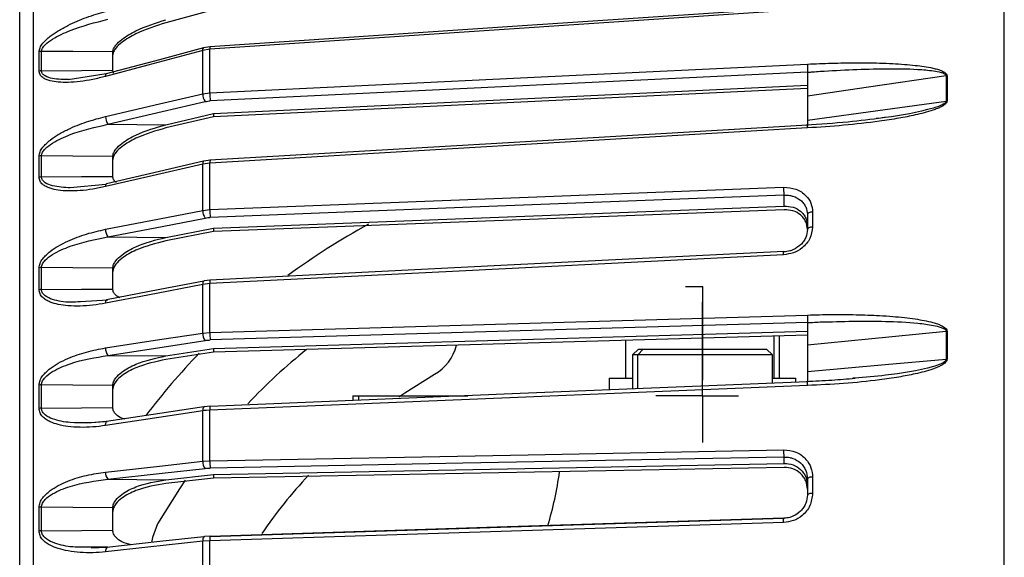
# Model space of a CAD drawing. Header units: millimetres. Extents: x -98 to 75, y -122 to 122.
# Tile 10 of 16: x -86 to -2, y 24 to 70. Entities that reach past the tile are written whole.
import ezdxf

# ---------------------------------------------------------------- set-up
doc = ezdxf.new("R2010")
doc.units = ezdxf.units.MM
doc.header["$PDSIZE"] = -1

msp = doc.modelspace()

# ---------------------------------------------------------------- linework, layer by layer
at = {"color": 7, "linetype": 'Continuous', "lineweight": 25}
for p, q in [((-1.6, 9.5), (-1.6, 121.889)), ((-84.902, -108.524), (-84.902, 108.524)), ((-69.458, 71.094), (-73.551, 69.996)), ((-69.787, 67.718), (-70.388, 67.621)), ((-70.388, 63.902), (-70.388, 67.621)), ((-70.324, 67.832), (-70.317, 67.834)), ((-69.77, 67.924), (-70.317, 67.834)), ((-69.787, 63.986), (-69.787, 67.718)), ((-84.433, 65.852), (-84.433, 67.51)), ((-78.1, 65.92), (-78.1, 67.495)), ((-78.667, 65.6), (-81.935, 65.105)), ((-18.5, 65.75), (-69.741, 63.291)), ((-6.59, 65.437), (-6.59, 63.281)), ((-69.458, 62.202), (-18.5, 64.646)), ((-18.5, 64.347), (-69.458, 61.916)), ((-70.388, 63.902), (-69.787, 63.986)), ((-73.55, 61.248), (-69.458, 62.202)), ((-69.458, 61.916), (-73.55, 60.967)), ((-69.458, 62.206), (-69.458, 61.916)), ((-12.194, 61.821), (-12.593, 61.776)), ((-78.534, 61.285), (-73.55, 61.248)), ((-84.433, 56.747), (-84.433, 58.556)), ((-84.233, 56.769), (-84.233, 58.578)), ((-78.1, 56.814), (-78.1, 58.534)), ((-69.787, 57.948), (-70.388, 57.864)), ((-70.388, 53.901), (-70.388, 57.864)), ((-69.765, 58.196), (-70.299, 58.121)), ((-69.787, 53.971), (-69.787, 57.948)), ((-78.7, 56.12), (-81.759, 55.835)), ((-69.458, 52.377), (-20.5, 54.274)), ((-70.388, 53.901), (-69.787, 53.971)), ((-20.5, 53.957), (-69.458, 52.074)), ((-18.05, 53.759), (-18.05, 52.468)), ((-78.535, 51.621), (-73.551, 51.582)), ((-73.551, 51.582), (-69.458, 52.377)), ((-69.458, 52.074), (-73.551, 51.284)), ((-69.458, 52.381), (-69.458, 52.074)), ((-84.433, 47.088), (-84.433, 48.972)), ((-84.233, 47.106), (-84.233, 48.99)), ((-78.1, 47.154), (-78.1, 48.943)), ((-69.787, 47.613), (-70.388, 47.544)), ((-70.388, 43.378), (-70.388, 47.544)), ((-69.761, 47.907), (-70.279, 47.846)), ((-69.787, 43.433), (-69.787, 47.613)), ((-78.535, 46.203), (-80.891, 46.068)), ((-18.5, 44.272), (-69.741, 42.781)), ((-70.388, 43.378), (-69.787, 43.433)), ((-69.458, 42.046), (-18.5, 43.529)), ((-18.5, 43.197), (-69.458, 41.729)), ((-21.357, 39.5), (-21.357, 43.114)), ((-20.9, 39.5), (-20.9, 43.127)), ((-6.59, 43.519), (-6.59, 41.135)), ((-34.1, 42.747), (-34.1, 39.5)), ((-78.534, 41.458), (-73.55, 41.417)), ((-73.55, 41.417), (-69.458, 42.046)), ((-69.458, 41.729), (-73.55, 41.105)), ((-69.458, 42.049), (-69.458, 41.729)), ((-33, 42), (-33.5, 41.5)), ((-33.5, 41.5), (-33.5, 38.583)), ((-21.5, 41.5), (-33.5, 41.5)), ((-32.581, 42), (-33.042, 41.5)), ((-33.042, 38.602), (-33.042, 41.5)), ((-33, 42), (-22, 42)), ((-21.5, 41.5), (-22, 42)), ((-21.5, 39.077), (-21.5, 41.5)), ((-84.433, 36.916), (-84.433, 38.915)), ((-84.233, 36.93), (-84.233, 38.93)), ((-78.1, 36.979), (-78.1, 38.881)), ((-35.5, 39.5), (-35.5, 38.5)), ((-35.5, 39.5), (-33.5, 39.5)), ((-21.5, 39.5), (-19.5, 39.5)), ((-19.5, 39.159), (-19.5, 39.5)), ((-14.415, 39.514), (-14.612, 39.496)), ((-57.5, 38), (-57.5, 37.594)), ((-57.5, 38), (-47.646, 38)), ((-57, 37.615), (-57, 38)), ((-49.133, 38), (-49.133, 37.939)), ((-69.787, 36.759), (-70.388, 36.704)), ((-70.388, 32.377), (-70.388, 36.704)), ((-69.758, 37.099), (-70.264, 37.051)), ((-69.758, 36.769), (-70.263, 36.722)), ((-69.787, 32.417), (-69.787, 36.759)), ((-78.638, 35.774), (-80.338, 35.641)), ((-70.388, 32.377), (-69.787, 32.417)), ((-69.458, 31.251), (-20.5, 32.19)), ((-20.5, 31.846), (-69.458, 30.923)), ((-78.535, 30.837), (-73.551, 30.795)), ((-73.551, 30.795), (-69.458, 31.251)), ((-69.458, 30.923), (-73.551, 30.472)), ((-69.458, 31.254), (-69.458, 30.923)), ((-18.05, 31.01), (-18.05, 29.617)), ((-84.433, 26.396), (-84.433, 28.428)), ((-84.233, 26.406), (-84.233, 28.439)), ((-78.1, 26.457), (-78.1, 28.388)), ((-69.787, 25.56), (-70.388, 25.52)), ((-70.388, 21.078), (-70.388, 25.52)), ((-69.755, 25.948), (-70.252, 25.914)), ((-69.787, 21.102), (-69.787, 25.56)), ((-78.535, 24.994), (-80.089, 25.018)), ((-78.63, 24.985), (-79.968, 24.928)), ((-78.63, 24.985), (-78.621, 24.991)), ((-78.543, 24.998), (-78.535, 24.994))]:
    msp.add_line(p, q, dxfattribs=at)
at = {"color": 7, "linetype": 'Continuous'}
for p, q in [((-27.5, 47.35), (-28.968, 47.35)), ((-27.5, 47.35), (-27.5, 39.324)), ((-27.5, 38), (-27.5, 46.026)), ((-27.5, 38), (-31.513, 38)), ((-27.5, 38), (-27.5, 33.987)), ((-27.5, 38), (-24.426, 38))]:
    msp.add_line(p, q, dxfattribs=at)
at = {"color": 7, "linetype": 'Continuous', "lineweight": 25, "flags": 128}
for points in [[(-20.548, 71.014), (-48.379, 69.151), (-69.787, 67.718)], [(-20.532, 71.217), (-44.23, 69.632), (-69.772, 67.923)], [(-70.388, 67.621), (-75.094, 66.362), (-78.731, 65.389)], [(-70.324, 67.832), (-74.099, 66.822), (-78.667, 65.6)], [(-70.388, 67.621), (-70.385, 67.694), (-70.375, 67.755), (-70.357, 67.799), (-70.333, 67.827), (-70.324, 67.832)], [(-78.1, 67.495), (-81.534, 67.518), (-84.233, 67.536)], [(-84.233, 65.878), (-80.798, 65.901), (-78.1, 65.92)], [(-69.787, 63.986), (-41.345, 65.35), (-18.5, 66.445)], [(-78.731, 65.389), (-78.728, 65.463), (-78.718, 65.523), (-78.7, 65.568), (-78.676, 65.595), (-78.667, 65.6)], [(-6.59, 65.437), (-13.26, 64.455), (-18.5, 63.684)], [(-6.51, 65.445), (-6.51, 65.177), (-6.51, 64.909), (-6.51, 64.64), (-6.51, 64.37), (-6.51, 64.101), (-6.51, 63.83), (-6.51, 63.56), (-6.51, 63.289)], [(-78.73, 61.958), (-74.092, 63.039), (-70.388, 63.902)], [(-78.534, 61.285), (-73.863, 62.374), (-70.192, 63.229)], [(-18.5, 61.65), (-11.83, 62.564), (-6.59, 63.281)], [(-18.5, 60.971), (-47.499, 59.262), (-69.787, 57.948)], [(-18.5, 61.214), (-43.167, 59.761), (-69.77, 58.193)], [(-78.1, 58.534), (-81.534, 58.559), (-84.233, 58.578)], [(-70.388, 57.864), (-75.093, 56.777), (-78.73, 55.936)], [(-70.315, 58.115), (-74.09, 57.243), (-78.657, 56.188)], [(-70.315, 58.115), (-70.303, 58.12), (-70.299, 58.121)], [(-84.233, 56.769), (-80.798, 56.794), (-78.1, 56.814)], [(-78.657, 56.187), (-78.645, 56.192), (-78.633, 56.194)], [(-69.787, 53.971), (-42.47, 55.028), (-20.548, 55.877)], [(-20.5, 55.202), (-48.075, 54.133), (-69.741, 53.294)], [(-20.5, 54.274), (-20.5, 54.793), (-20.5, 55.202)], [(-78.731, 52.279), (-74.093, 53.181), (-70.388, 53.901)], [(-78.535, 51.621), (-73.863, 52.529), (-70.192, 53.243)], [(-18.05, 53.759), (-18.14, 53.752), (-18.225, 53.737), (-18.303, 53.715), (-18.371, 53.687), (-18.426, 53.654), (-18.467, 53.617), (-18.492, 53.578), (-18.5, 53.537)], [(-18.05, 52.468), (-18.14, 52.461), (-18.225, 52.446), (-18.303, 52.425), (-18.371, 52.397), (-18.426, 52.365), (-18.467, 52.33), (-18.492, 52.291), (-18.5, 52.251)], [(-20.548, 50.092), (-48.379, 48.691), (-69.787, 47.613)], [(-20.528, 50.378), (-44.226, 49.186), (-69.768, 47.901)], [(-78.1, 48.943), (-81.534, 48.97), (-84.233, 48.99)], [(-70.388, 47.544), (-75.094, 46.639), (-78.731, 45.939)], [(-70.306, 47.836), (-74.081, 47.11), (-78.649, 46.232)], [(-70.306, 47.836), (-70.303, 47.837), (-70.279, 47.846)], [(-84.233, 47.106), (-80.798, 47.133), (-78.1, 47.154)], [(-78.649, 46.232), (-78.646, 46.233), (-78.617, 46.242)], [(-69.787, 43.433), (-41.345, 44.26), (-18.5, 44.924)], [(-78.73, 42.096), (-74.092, 42.809), (-70.388, 43.378)], [(-6.59, 43.519), (-13.26, 42.858), (-18.5, 42.339)], [(-6.51, 43.524), (-6.51, 43.227), (-6.51, 42.93), (-6.51, 42.632), (-6.51, 42.334), (-6.51, 42.036), (-6.51, 41.738), (-6.51, 41.439), (-6.51, 41.14)], [(-78.534, 41.458), (-73.863, 42.176), (-70.192, 42.74)], [(-18.5, 40.09), (-11.83, 40.675), (-6.59, 41.135)], [(-53.565, 37.903), (-53.056, 38.248), (-50.5, 39.837)], [(-78.1, 38.881), (-81.534, 38.909), (-84.233, 38.93)], [(-18.5, 38.873), (-47.499, 37.678), (-69.787, 36.759)], [(-18.501, 39.2), (-43.163, 38.185), (-69.766, 37.089)], [(-84.233, 36.93), (-80.798, 36.957), (-78.1, 36.979)], [(-70.388, 36.704), (-75.093, 35.991), (-78.73, 35.439)], [(-70.296, 37.038), (-74.071, 36.466), (-78.638, 35.774)], [(-70.296, 37.038), (-70.269, 37.05), (-70.264, 37.051)], [(-69.758, 37.099), (-69.751, 37.095), (-69.741, 37.072)], [(-78.73, 35.439), (-78.728, 35.529), (-78.717, 35.61), (-78.699, 35.678), (-78.675, 35.732), (-78.645, 35.768), (-78.611, 35.786), (-78.588, 35.788)], [(-69.787, 32.417), (-42.47, 32.94), (-20.548, 33.36)], [(-78.731, 31.447), (-74.093, 31.965), (-70.388, 32.377)], [(-20.5, 32.741), (-48.075, 32.212), (-69.741, 31.796)], [(-20.5, 32.19), (-20.5, 32.498), (-20.5, 32.741)], [(-78.535, 30.837), (-73.863, 31.358), (-70.192, 31.767)], [(-71.893, 30.745), (-72.399, 30.001), (-74.265, 27)], [(-78.1, 28.388), (-81.534, 28.416), (-84.233, 28.439)], [(-20.548, 27.12), (-48.379, 26.238), (-69.787, 25.56)], [(-20.523, 27.491), (-44.222, 26.741), (-69.764, 25.933)], [(-69.741, 25.936), (-42.166, 26.808), (-20.522, 27.493)], [(-84.233, 26.406), (-80.798, 26.435), (-78.1, 26.457)], [(-74.265, 27), (-74.714, 25.832), (-74.781, 25.407)], [(-70.388, 25.52), (-75.094, 25.006), (-78.731, 24.609)], [(-70.287, 25.896), (-74.062, 25.484), (-78.63, 24.985)], [(-70.287, 25.896), (-70.269, 25.907), (-70.252, 25.914)], [(-69.755, 25.948), (-69.751, 25.949), (-69.741, 25.936)]]:
    msp.add_lwpolyline(points, dxfattribs=at)
at = {"color": 7, "linetype": 'Continuous', "lineweight": 25}
for centre, radius, start, end in [((-69.353, 67.786), 0.439, 161.7388, 188.97705), ((-84.235, 66.768), 0.769, 89.84548, 104.95479), ((-84.235, 65.091), 0.787, 89.84446, 104.59618), ((-6.462, 64.552), 0.894, 93.07961, 98.19047), ((-69.183, 63.889), 1.206, 179.36294, 213.13728), ((-65.397, 63.925), 4.39, 179.21613, 188.30875), ((-77.525, 61.944), 1.206, 179.34612, 213.13788), ((-84.235, 57.699), 0.88, 89.84399, 103.01082), ((-70.12, 57.922), 0.275, 135.29294, 192.11906), ((-69.283, 58.029), 0.511, 160.95484, 189.20803), ((-84.235, 55.862), 0.906, 89.84484, 102.61603), ((-78.461, 55.994), 0.275, 135.33074, 192.13661), ((-69.314, 53.863), 1.075, 177.94704, 215.21772), ((-65.942, 53.89), 3.845, 178.79968, 188.92104), ((-27.5, 0), 60, 118.54882, 126.37083), ((-77.657, 52.241), 1.075, 177.93014, 215.2168), ((-84.235, 47.946), 1.044, 89.8525, 100.91182), ((-70.044, 47.604), 0.349, 138.4249, 189.9548), ((-68.835, 47.696), 0.955, 167.62546, 184.96798), ((-84.235, 46.021), 1.085, 89.85527, 100.49736), ((-78.387, 46), 0.35, 138.45568, 189.97236), ((-69.449, 43.318), 0.941, 176.34222, 217.84585), ((-66.506, 43.335), 3.282, 178.28771, 189.72181), ((-6.463, 42.191), 1.334, 92.04539, 95.46322), ((-52.5, 43.301), 4, 300, 345.93039), ((-77.791, 42.035), 0.941, 176.32504, 217.84309), ((-27.5, 0), 60, 136.04371, 142.77529), ((-27.5, 0), 54, 128.98755, 136.28912), ((-84.236, 37.624), 1.307, 89.87103, 98.6921), ((-84.236, 35.554), 1.376, 89.87573, 98.2489), ((-69.983, 36.771), 0.411, 139.65143, 189.49146), ((-69.155, 36.877), 0.642, 159.74424, 190.59606), ((-69.584, 32.299), 0.808, 174.4594, 221.17654), ((-67.071, 32.305), 2.718, 177.62759, 190.78437), ((-77.927, 31.369), 0.808, 174.44214, 221.17153), ((-69.5, 35.511), 30, 343.21017, 352.23707), ((-27.5, 0), 46, 137.33747, 145.31416), ((-18.145, 30.49), 0.529, 79.6683, 132.16288), ((-18.146, 29.081), 0.544, 79.86228, 130.60713), ((-84.236, 26.658), 1.78, 89.89885, 96.36199), ((-84.236, 24.491), 1.916, 89.90506, 95.90916), ((-69.895, 25.588), 0.498, 141.84442, 187.89337), ((-68.894, 25.683), 0.901, 162.88315, 187.84799), ((-78.238, 24.677), 0.498, 141.8659, 187.91085)]:
    msp.add_arc(centre, radius, start, end, dxfattribs=at)
for points, knots in [([(-86.1, -106.692), (-86.1, -106.609), (-86.1, -106.439), (-86.1, -105.038), (-86.1, -102.714), (-86.1, -99.336), (-86.1, -94.909), (-86.1, -89.436), (-86.1, -82.965), (-86.1, -75.577), (-86.1, -67.382), (-86.1, -58.517), (-86.1, -49.136), (-86.1, -39.405), (-86.1, -29.486), (-86.1, -19.539), (-86.1, -9.707), (-86.1, 0), (-86.1, 9.707), (-86.1, 19.539), (-86.1, 29.486), (-86.1, 39.405), (-86.1, 49.136), (-86.1, 58.517), (-86.1, 67.382), (-86.1, 75.577), (-86.1, 82.965), (-86.1, 89.436), (-86.1, 94.909), (-86.1, 99.336), (-86.1, 102.714), (-86.1, 105.038), (-86.1, 106.439), (-86.1, 106.609), (-86.1, 106.692)], [0, 0, 0, 0, 0.028642, 0.058248, 0.088734, 0.119994, 0.151901, 0.184313, 0.217069, 0.25, 0.282931, 0.315687, 0.348099, 0.380006, 0.411266, 0.441752, 0.471358, 0.5, 0.528642, 0.558248, 0.588734, 0.619994, 0.651901, 0.684313, 0.717069, 0.75, 0.782931, 0.815687, 0.848099, 0.880006, 0.911266, 0.941752, 0.971358, 1, 1, 1, 1]), ([(-84.433, 67.51), (-84.416, 67.625), (-84.381, 67.87), (-84.138, 68.222), (-83.833, 68.548), (-83.392, 68.917), (-82.763, 69.34), (-81.723, 69.904), (-80.36, 70.488), (-79.274, 70.81), (-78.731, 70.971)], [0, 0, 0, 0, 0.058953, 0.125513, 0.184149, 0.250987, 0.367434, 0.501751, 0.750786, 1, 1, 1, 1]), ([(-84.233, 67.536), (-84.228, 67.585), (-84.218, 67.682), (-84.123, 67.884), (-83.837, 68.222), (-83.042, 68.778), (-81.236, 69.61), (-79.618, 70.018), (-78.535, 70.291)], [0, 0, 0, 0, 0.027132, 0.054565, 0.111728, 0.232859, 0.48615, 1, 1, 1, 1]), ([(-78.1, 67.495), (-78.097, 67.54), (-78.091, 67.63), (-78.021, 67.827), (-77.8, 68.164), (-77.169, 68.726), (-75.724, 69.567), (-74.419, 69.981), (-73.551, 70.257)], [0, 0, 0, 0, 0.029288, 0.059353, 0.126025, 0.251323, 0.501935, 1, 1, 1, 1]), ([(-73.551, 69.996), (-74.418, 69.722), (-75.721, 69.309), (-77.165, 68.47), (-77.798, 67.907), (-78.021, 67.57), (-78.091, 67.371), (-78.097, 67.28), (-78.1, 67.236)], [0, 0, 0, 0, 0.497302, 0.747797, 0.873526, 0.940464, 0.970627, 1, 1, 1, 1]), ([(-84.233, 65.878), (-84.233, 66.189), (-84.233, 66.745), (-84.233, 67.295), (-84.233, 67.536)], [0, 0, 0, 0, 0.56, 1, 1, 1, 1]), ([(-78.022, 65.659), (-78.027, 65.664), (-78.062, 65.699), (-78.088, 65.79), (-78.096, 65.877), (-78.1, 65.92)], [0, 0, 0, 0, 0.0785027, 0.5453663, 1, 1, 1, 1]), ([(-18.5, 66.445), (-17.806, 66.476), (-16.414, 66.539), (-14.347, 66.57), (-12.6, 66.551), (-11.212, 66.498), (-10.189, 66.434), (-9.288, 66.35), (-8.478, 66.248), (-7.843, 66.133), (-7.355, 66.011), (-6.978, 65.884), (-6.695, 65.747), (-6.532, 65.574), (-6.517, 65.486), (-6.51, 65.445)], [0, 0, 0, 0, 0.167566, 0.336422, 0.499725, 0.590815, 0.673973, 0.749281, 0.811617, 0.874194, 0.908303, 0.936935, 0.974643, 0.98828, 1, 1, 1, 1]), ([(-18.5, 66.445), (-18.5, 66.388), (-18.5, 66.272), (-18.5, 66.08), (-18.5, 65.932), (-18.5, 65.826), (-18.5, 65.78), (-18.5, 65.756)], [0, 0, 0, 0, 0.2440496, 0.4994426, 0.7153198, 0.8491754, 1, 1, 1, 1]), ([(-17.396, 65.834), (-15.528, 65.935), (-12.731, 66.086), (-9.489, 66.042), (-7.898, 65.915), (-7.136, 65.777), (-6.787, 65.658), (-6.649, 65.564), (-6.598, 65.495), (-6.593, 65.456), (-6.59, 65.437)], [0, 0, 0, 0, 0.5063741, 0.7580878, 0.8830003, 0.9443031, 0.9737708, 0.9874881, 0.993875, 1, 1, 1, 1]), ([(-78.731, 65.389), (-79.095, 65.299), (-79.826, 65.117), (-80.905, 64.946), (-81.898, 64.865), (-82.758, 64.88), (-83.387, 64.974), (-83.829, 65.116), (-84.136, 65.284), (-84.38, 65.514), (-84.416, 65.744), (-84.433, 65.852)], [0, 0, 0, 0, 0.167121, 0.335363, 0.497583, 0.631728, 0.748173, 0.815204, 0.874056, 0.940855, 1, 1, 1, 1]), ([(-81.86, 65.115), (-82.342, 65.119), (-83.071, 65.126), (-83.835, 65.349), (-84.122, 65.571), (-84.218, 65.736), (-84.228, 65.831), (-84.233, 65.878)], [0, 0, 0, 0, 0.501933, 0.761014, 0.883454, 0.942341, 1, 1, 1, 1]), ([(-18.5, 65.756), (-18.488, 65.757), (-18.464, 65.758), (-18.441, 65.76), (-18.429, 65.761)], [0, 0, 0, 0, 0.499999, 1, 1, 1, 1]), ([(-18.5, 65.756), (-18.5, 65.628), (-18.5, 65.371), (-18.5, 64.816), (-18.5, 64.32), (-18.5, 63.94), (-18.5, 63.77), (-18.5, 63.684)], [0, 0, 0, 0, 0.250365, 0.49979, 0.749195, 0.874833, 1, 1, 1, 1]), ([(-18.429, 65.761), (-18.306, 65.765), (-17.958, 65.777), (-17.617, 65.811), (-17.396, 65.834)], [0, 0, 0, 0, 0.354009, 1, 1, 1, 1]), ([(-18.5, 64.342), (-18.5, 64.257), (-18.5, 64.088), (-18.5, 63.713), (-18.5, 63.377), (-18.5, 63.119), (-18.5, 63.003), (-18.5, 62.945)], [0, 0, 0, 0, 0.25034, 0.499759, 0.749142, 0.874835, 1, 1, 1, 1]), ([(-18.5, 63.684), (-18.5, 63.306), (-18.5, 62.631), (-18.5, 61.95), (-18.5, 61.65)], [0, 0, 0, 0, 0.559999, 1, 1, 1, 1]), ([(-70.192, 63.229), (-70.11, 63.246), (-69.964, 63.276), (-69.809, 63.286), (-69.741, 63.291)], [0, 0, 0, 0, 0.560143, 1, 1, 1, 1]), ([(-6.51, 63.289), (-6.517, 63.246), (-6.532, 63.155), (-6.642, 63.026), (-6.803, 62.899), (-7.04, 62.764), (-7.355, 62.623), (-7.843, 62.445), (-8.478, 62.259), (-9.452, 62.028), (-10.727, 61.781), (-12.78, 61.469), (-15.397, 61.173), (-17.466, 61.038), (-18.5, 60.971)], [0, 0, 0, 0, 0.011715, 0.02535, 0.042264, 0.063186, 0.091791, 0.125922, 0.188493, 0.250824, 0.366653, 0.500345, 0.750124, 1, 1, 1, 1]), ([(-6.59, 63.281), (-6.593, 63.261), (-6.598, 63.221), (-6.649, 63.144), (-6.96, 62.887), (-8.73, 62.357), (-10.542, 62.001), (-12.061, 61.835), (-12.194, 61.821)], [0, 0, 0, 0, 0.011583, 0.02366, 0.0496, 0.220615, 0.932252, 1, 1, 1, 1]), ([(-6.51, 63.289), (-6.525, 63.288), (-6.552, 63.286), (-6.578, 63.282), (-6.59, 63.281)], [0, 0, 0, 0, 0.559968, 1, 1, 1, 1]), ([(-84.433, 58.556), (-84.416, 58.678), (-84.381, 58.94), (-84.137, 59.306), (-83.831, 59.639), (-83.39, 60.012), (-82.762, 60.431), (-81.723, 60.978), (-80.361, 61.53), (-79.275, 61.815), (-78.73, 61.958)], [0, 0, 0, 0, 0.0590467, 0.125735, 0.1844623, 0.2514116, 0.367628, 0.5016236, 0.7502705, 1, 1, 1, 1]), ([(-12.025, 61.832), (-13.019, 61.704), (-15.208, 61.421), (-17.404, 61.284), (-18.603, 61.208)], [0, 0, 0, 0, 0.454138, 1, 1, 1, 1]), ([(-84.233, 58.578), (-84.228, 58.63), (-84.218, 58.735), (-84.123, 58.948), (-83.836, 59.299), (-83.039, 59.862), (-81.233, 60.675), (-79.617, 61.04), (-78.534, 61.285)], [0, 0, 0, 0, 0.027028, 0.054631, 0.112021, 0.233459, 0.486379, 1, 1, 1, 1]), ([(-78.1, 58.534), (-78.097, 58.582), (-78.091, 58.678), (-78.021, 58.887), (-77.8, 59.236), (-77.168, 59.806), (-75.723, 60.629), (-74.418, 61.001), (-73.55, 61.248)], [0, 0, 0, 0, 0.029287, 0.059353, 0.126025, 0.251323, 0.501935, 1, 1, 1, 1]), ([(-73.55, 60.967), (-74.417, 60.721), (-75.721, 60.351), (-77.165, 59.53), (-77.798, 58.96), (-78.02, 58.61), (-78.091, 58.4), (-78.097, 58.303), (-78.1, 58.255)], [0, 0, 0, 0, 0.497301, 0.747796, 0.873525, 0.940465, 0.970628, 1, 1, 1, 1]), ([(-18.5, 61.212), (-18.5, 61.214), (-18.501, 61.22), (-18.5, 61.206), (-18.5, 61.171), (-18.5, 61.151)], [0, 0, 0, 0, 0.181748, 0.551296, 1, 1, 1, 1]), ([(-18.5, 61.65), (-18.5, 61.569), (-18.5, 61.408), (-18.5, 61.286), (-18.5, 61.225)], [0, 0, 0, 0, 0.49949, 1, 1, 1, 1]), ([(-18.5, 60.971), (-18.5, 61.022), (-18.5, 61.1), (-18.5, 61.168), (-18.5, 61.197), (-18.5, 61.21), (-18.5, 61.212), (-18.5, 61.212)], [0, 0, 0, 0, 0.4050776, 0.6203684, 0.8384021, 0.9426664, 1, 1, 1, 1]), ([(-18.429, 61.157), (-18.441, 61.156), (-18.464, 61.154), (-18.488, 61.152), (-18.5, 61.152)], [0, 0, 0, 0, 0.500001, 1, 1, 1, 1]), ([(-78.73, 55.936), (-79.095, 55.86), (-79.826, 55.706), (-80.907, 55.581), (-81.901, 55.55), (-82.76, 55.614), (-83.388, 55.749), (-83.829, 55.924), (-84.136, 56.122), (-84.38, 56.381), (-84.416, 56.63), (-84.433, 56.747)], [0, 0, 0, 0, 0.167221, 0.335728, 0.498319, 0.632114, 0.748277, 0.815271, 0.874092, 0.940871, 1, 1, 1, 1]), ([(-81.759, 55.835), (-82.275, 55.862), (-83.04, 55.902), (-83.835, 56.185), (-84.123, 56.435), (-84.219, 56.616), (-84.228, 56.718), (-84.233, 56.769)], [0, 0, 0, 0, 0.519479, 0.769428, 0.887832, 0.944538, 1, 1, 1, 1]), ([(-77.816, 56.302), (-77.827, 56.307), (-77.929, 56.357), (-78.018, 56.495), (-78.091, 56.671), (-78.097, 56.767), (-78.1, 56.814)], [0, 0, 0, 0, 0.0562847, 0.5557659, 0.7808315, 1, 1, 1, 1]), ([(-20.548, 55.877), (-20.18, 55.852), (-19.447, 55.802), (-18.626, 55.243), (-18.137, 54.531), (-18.079, 54.016), (-18.05, 53.759)], [0, 0, 0, 0, 0.280377, 0.559712, 0.779882, 1, 1, 1, 1]), ([(-20.548, 55.877), (-20.547, 55.818), (-20.547, 55.728), (-20.541, 55.595), (-20.535, 55.494), (-20.527, 55.4), (-20.516, 55.291), (-20.506, 55.237), (-20.5, 55.202)], [0, 0, 0, 0, 0.2393789, 0.3682928, 0.4999618, 0.6316365, 0.7605665, 1, 1, 1, 1]), ([(-20.5, 55.202), (-20.336, 55.201), (-20.074, 55.2), (-19.58, 55.081), (-19.155, 54.858), (-18.821, 54.509), (-18.569, 54.109), (-18.527, 53.763), (-18.5, 53.537)], [0, 0, 0, 0, 0.157699, 0.250775, 0.500212, 0.631323, 0.758454, 1, 1, 1, 1]), ([(-20.5, 54.274), (-20.238, 54.259), (-19.716, 54.231), (-19.155, 53.91), (-18.821, 53.561), (-18.569, 53.157), (-18.527, 52.812), (-18.5, 52.585)], [0, 0, 0, 0, 0.2502529, 0.4996047, 0.630271, 0.7573776, 1, 1, 1, 1]), ([(-70.192, 53.243), (-70.111, 53.257), (-69.964, 53.282), (-69.809, 53.29), (-69.741, 53.294)], [0, 0, 0, 0, 0.55966, 1, 1, 1, 1]), ([(-18.5, 52.265), (-18.528, 52.492), (-18.569, 52.838), (-18.822, 53.243), (-19.156, 53.593), (-19.717, 53.914), (-20.239, 53.942), (-20.5, 53.957)], [0, 0, 0, 0, 0.242837, 0.37006, 0.500846, 0.750309, 1, 1, 1, 1]), ([(-18.5, 53.537), (-18.5, 53.297), (-18.5, 52.87), (-18.5, 52.44), (-18.5, 52.251)], [0, 0, 0, 0, 0.56, 1, 1, 1, 1]), ([(-18.05, 52.468), (-18.097, 52.134), (-18.192, 51.466), (-18.861, 50.691), (-19.683, 50.209), (-20.259, 50.131), (-20.548, 50.092)], [0, 0, 0, 0, 0.27982, 0.559169, 0.779392, 1, 1, 1, 1]), ([(-84.433, 48.972), (-84.416, 49.1), (-84.381, 49.375), (-84.138, 49.75), (-83.833, 50.087), (-83.392, 50.46), (-82.763, 50.872), (-81.723, 51.398), (-80.36, 51.912), (-79.274, 52.157), (-78.731, 52.279)], [0, 0, 0, 0, 0.058953, 0.125513, 0.184149, 0.250987, 0.367434, 0.501751, 0.750786, 1, 1, 1, 1]), ([(-84.233, 48.99), (-84.228, 49.045), (-84.218, 49.155), (-84.123, 49.377), (-83.837, 49.736), (-83.042, 50.3), (-81.236, 51.088), (-79.618, 51.407), (-78.535, 51.621)], [0, 0, 0, 0, 0.027132, 0.054565, 0.111728, 0.232859, 0.48615, 1, 1, 1, 1]), ([(-78.1, 48.943), (-78.097, 48.994), (-78.091, 49.095), (-78.021, 49.313), (-77.8, 49.672), (-77.169, 50.243), (-75.724, 51.04), (-74.419, 51.365), (-73.551, 51.582)], [0, 0, 0, 0, 0.029288, 0.059353, 0.126025, 0.251323, 0.501935, 1, 1, 1, 1]), ([(-18.5, 52.251), (-18.527, 52.02), (-18.569, 51.668), (-18.821, 51.234), (-19.155, 50.843), (-19.58, 50.565), (-20.074, 50.39), (-20.336, 50.347), (-20.5, 50.338), (-20.5, 50.338)], [0, 0, 0, 0, 0.241554, 0.368683, 0.499786, 0.749213, 0.84233, 0.999996, 1, 1, 1, 1]), ([(-73.551, 51.284), (-74.418, 51.068), (-75.721, 50.745), (-77.165, 49.95), (-77.798, 49.379), (-78.021, 49.019), (-78.091, 48.801), (-78.097, 48.698), (-78.1, 48.648)], [0, 0, 0, 0, 0.497302, 0.747797, 0.873526, 0.940464, 0.970627, 1, 1, 1, 1]), ([(-20.548, 50.092), (-20.547, 50.147), (-20.547, 50.231), (-20.541, 50.31), (-20.536, 50.357), (-20.53, 50.371), (-20.528, 50.378)], [0, 0, 0, 0, 0.382018, 0.58773, 0.797827, 1, 1, 1, 1]), ([(-20.528, 50.378), (-20.528, 50.378), (-20.525, 50.387), (-20.516, 50.387), (-20.506, 50.357), (-20.5, 50.338)], [0, 0, 0, 0, 0.013303, 0.358658, 1, 1, 1, 1]), ([(-78.731, 45.939), (-79.095, 45.877), (-79.826, 45.753), (-80.905, 45.677), (-81.898, 45.694), (-82.758, 45.805), (-83.387, 45.98), (-83.829, 46.188), (-84.136, 46.413), (-84.38, 46.699), (-84.416, 46.964), (-84.433, 47.088)], [0, 0, 0, 0, 0.167121, 0.335363, 0.497583, 0.631728, 0.748173, 0.815204, 0.874056, 0.940855, 1, 1, 1, 1]), ([(-80.891, 46.068), (-81.18, 46.043), (-82.001, 45.971), (-83.037, 46.153), (-83.835, 46.472), (-84.122, 46.749), (-84.218, 46.944), (-84.228, 47.053), (-84.233, 47.106)], [0, 0, 0, 0, 0.220295, 0.625724, 0.820412, 0.912421, 0.956671, 1, 1, 1, 1]), ([(-77.49, 46.404), (-77.617, 46.465), (-77.841, 46.573), (-78.02, 46.81), (-78.091, 47.003), (-78.097, 47.104), (-78.1, 47.154)], [0, 0, 0, 0, 0.408759, 0.721682, 0.862688, 1, 1, 1, 1]), ([(-18.5, 44.924), (-17.806, 44.942), (-16.414, 44.978), (-14.347, 44.963), (-12.6, 44.899), (-11.212, 44.806), (-10.189, 44.71), (-9.288, 44.595), (-8.478, 44.462), (-7.843, 44.319), (-7.355, 44.172), (-6.978, 44.022), (-6.695, 43.863), (-6.532, 43.668), (-6.517, 43.569), (-6.51, 43.524)], [0, 0, 0, 0, 0.167566, 0.336422, 0.499725, 0.590815, 0.673973, 0.749281, 0.811617, 0.874194, 0.908303, 0.936935, 0.974643, 0.98828, 1, 1, 1, 1]), ([(-18.5, 44.924), (-18.5, 44.863), (-18.5, 44.737), (-18.5, 44.549), (-18.5, 44.416), (-18.5, 44.328), (-18.5, 44.294), (-18.5, 44.276)], [0, 0, 0, 0, 0.24405, 0.499443, 0.71532, 0.849175, 1, 1, 1, 1]), ([(-18.5, 44.276), (-18.488, 44.277), (-18.464, 44.278), (-18.441, 44.279), (-18.429, 44.28)], [0, 0, 0, 0, 0.499999, 1, 1, 1, 1]), ([(-18.5, 44.276), (-18.5, 44.181), (-18.5, 43.99), (-18.5, 43.493), (-18.5, 43.01), (-18.5, 42.618), (-18.5, 42.432), (-18.5, 42.339)], [0, 0, 0, 0, 0.250365, 0.49979, 0.749195, 0.874833, 1, 1, 1, 1]), ([(-18.429, 44.28), (-18.306, 44.282), (-17.958, 44.289), (-17.617, 44.311), (-17.396, 44.325)], [0, 0, 0, 0, 0.354009, 1, 1, 1, 1]), ([(-17.396, 44.325), (-15.528, 44.374), (-12.731, 44.447), (-9.489, 44.288), (-7.898, 44.093), (-7.136, 43.914), (-6.787, 43.77), (-6.649, 43.661), (-6.598, 43.583), (-6.593, 43.54), (-6.59, 43.519)], [0, 0, 0, 0, 0.506374, 0.758088, 0.883, 0.944303, 0.973771, 0.987488, 0.993875, 1, 1, 1, 1]), ([(-18.5, 43.193), (-18.5, 43.131), (-18.5, 43.007), (-18.5, 42.673), (-18.5, 42.347), (-18.5, 42.08), (-18.5, 41.954), (-18.5, 41.891)], [0, 0, 0, 0, 0.25034, 0.499759, 0.749142, 0.874835, 1, 1, 1, 1]), ([(-70.192, 42.74), (-70.11, 42.752), (-69.964, 42.771), (-69.809, 42.778), (-69.741, 42.781)], [0, 0, 0, 0, 0.560143, 1, 1, 1, 1]), ([(-18.5, 42.339), (-18.5, 41.92), (-18.5, 41.172), (-18.5, 40.421), (-18.5, 40.09)], [0, 0, 0, 0, 0.559999, 1, 1, 1, 1]), ([(-84.433, 38.915), (-84.416, 39.049), (-84.381, 39.335), (-84.137, 39.716), (-83.831, 40.054), (-83.39, 40.422), (-82.762, 40.822), (-81.723, 41.321), (-80.361, 41.791), (-79.275, 41.994), (-78.73, 42.096)], [0, 0, 0, 0, 0.0590467, 0.125735, 0.1844623, 0.2514116, 0.367628, 0.5016236, 0.7502705, 1, 1, 1, 1]), ([(-84.233, 38.93), (-84.228, 38.987), (-84.218, 39.102), (-84.123, 39.33), (-83.836, 39.697), (-83.039, 40.254), (-81.233, 41.007), (-79.617, 41.277), (-78.534, 41.458)], [0, 0, 0, 0, 0.027028, 0.054631, 0.112021, 0.233459, 0.486379, 1, 1, 1, 1]), ([(-78.1, 38.881), (-78.097, 38.933), (-78.091, 39.04), (-78.021, 39.264), (-77.8, 39.628), (-77.168, 40.194), (-75.723, 40.958), (-74.418, 41.234), (-73.55, 41.417)], [0, 0, 0, 0, 0.029287, 0.059353, 0.126025, 0.251323, 0.501935, 1, 1, 1, 1]), ([(-73.55, 41.105), (-74.417, 40.922), (-75.721, 40.648), (-77.165, 39.888), (-77.798, 39.322), (-78.02, 38.956), (-78.091, 38.731), (-78.097, 38.625), (-78.1, 38.572)], [0, 0, 0, 0, 0.497301, 0.747796, 0.873525, 0.940465, 0.970628, 1, 1, 1, 1]), ([(-6.51, 41.14), (-6.517, 41.094), (-6.532, 40.994), (-6.642, 40.854), (-6.803, 40.717), (-7.04, 40.574), (-7.355, 40.426), (-7.843, 40.243), (-8.478, 40.053), (-9.452, 39.821), (-10.727, 39.58), (-12.78, 39.286), (-15.397, 39.022), (-17.466, 38.923), (-18.5, 38.873)], [0, 0, 0, 0, 0.011715, 0.02535, 0.042264, 0.063186, 0.091791, 0.125922, 0.188493, 0.250824, 0.366653, 0.500345, 0.750124, 1, 1, 1, 1]), ([(-6.59, 41.135), (-6.593, 41.113), (-6.598, 41.069), (-6.649, 40.986), (-6.96, 40.714), (-8.73, 40.186), (-11.275, 39.761), (-13.54, 39.583), (-14.415, 39.514)], [0, 0, 0, 0, 0.008393, 0.017145, 0.035942, 0.159865, 0.675541, 1, 1, 1, 1]), ([(-6.51, 41.14), (-6.525, 41.139), (-6.552, 41.138), (-6.578, 41.136), (-6.59, 41.135)], [0, 0, 0, 0, 0.5599677, 1, 1, 1, 1]), ([(-18.5, 40.09), (-18.5, 40), (-18.5, 39.82), (-18.5, 39.516), (-18.5, 39.269), (-18.5, 39.215), (-18.5, 39.201)], [0, 0, 0, 0, 0.211206, 0.422843, 0.842297, 1, 1, 1, 1]), ([(-14.412, 39.471), (-15.071, 39.415), (-16.464, 39.296), (-17.862, 39.231), (-18.599, 39.197)], [0, 0, 0, 0, 0.472871, 1, 1, 1, 1]), ([(-18.5, 38.873), (-18.5, 38.931), (-18.5, 39.019), (-18.5, 39.108), (-18.5, 39.153), (-18.5, 39.183), (-18.501, 39.199), (-18.501, 39.201), (-18.501, 39.201)], [0, 0, 0, 0, 0.360593, 0.552242, 0.746332, 0.839146, 0.998746, 1, 1, 1, 1]), ([(-78.73, 35.439), (-79.095, 35.392), (-79.826, 35.298), (-80.907, 35.272), (-81.901, 35.339), (-82.76, 35.496), (-83.388, 35.71), (-83.829, 35.948), (-84.136, 36.197), (-84.38, 36.507), (-84.416, 36.785), (-84.433, 36.916)], [0, 0, 0, 0, 0.167221, 0.335728, 0.498319, 0.632114, 0.748277, 0.815271, 0.874092, 0.940871, 1, 1, 1, 1]), ([(-78.815, 35.76), (-79.804, 35.686), (-81.325, 35.572), (-83.039, 35.883), (-83.836, 36.253), (-84.123, 36.553), (-84.219, 36.76), (-84.228, 36.874), (-84.233, 36.93)], [0, 0, 0, 0, 0.491045, 0.755436, 0.882649, 0.942912, 0.971772, 1, 1, 1, 1]), ([(-77.055, 35.99), (-77.15, 36.011), (-77.45, 36.076), (-77.797, 36.32), (-78.021, 36.616), (-78.091, 36.822), (-78.097, 36.927), (-78.1, 36.979)], [0, 0, 0, 0, 0.1857593, 0.5916765, 0.8077903, 0.9051709, 1, 1, 1, 1]), ([(-20.548, 33.36), (-20.18, 33.324), (-19.447, 33.253), (-18.626, 32.628), (-18.137, 31.845), (-18.079, 31.288), (-18.05, 31.01)], [0, 0, 0, 0, 0.280377, 0.559712, 0.779882, 1, 1, 1, 1]), ([(-20.548, 33.36), (-20.547, 33.297), (-20.547, 33.201), (-20.541, 33.072), (-20.535, 32.977), (-20.527, 32.893), (-20.516, 32.801), (-20.506, 32.764), (-20.5, 32.741)], [0, 0, 0, 0, 0.239379, 0.368293, 0.499962, 0.631636, 0.760566, 1, 1, 1, 1]), ([(-20.5, 32.741), (-20.336, 32.735), (-20.074, 32.727), (-19.58, 32.583), (-19.155, 32.329), (-18.821, 31.942), (-18.569, 31.501), (-18.527, 31.127), (-18.5, 30.882)], [0, 0, 0, 0, 0.157699, 0.250775, 0.500212, 0.631323, 0.758454, 1, 1, 1, 1]), ([(-20.5, 32.19), (-20.238, 32.168), (-19.716, 32.126), (-19.155, 31.765), (-18.821, 31.379), (-18.569, 30.937), (-18.527, 30.563), (-18.5, 30.317)], [0, 0, 0, 0, 0.250253, 0.499605, 0.630271, 0.757378, 1, 1, 1, 1]), ([(-84.433, 28.428), (-84.416, 28.565), (-84.381, 28.859), (-84.138, 29.24), (-83.833, 29.575), (-83.392, 29.936), (-82.763, 30.32), (-81.723, 30.789), (-80.36, 31.21), (-79.274, 31.368), (-78.731, 31.447)], [0, 0, 0, 0, 0.058953, 0.125513, 0.184149, 0.250987, 0.367434, 0.501751, 0.750786, 1, 1, 1, 1]), ([(-70.192, 31.767), (-70.111, 31.775), (-69.964, 31.79), (-69.809, 31.794), (-69.741, 31.796)], [0, 0, 0, 0, 0.55966, 1, 1, 1, 1]), ([(-18.5, 29.971), (-18.528, 30.217), (-18.569, 30.592), (-18.822, 31.035), (-19.156, 31.422), (-19.717, 31.782), (-20.239, 31.825), (-20.5, 31.846)], [0, 0, 0, 0, 0.242837, 0.37006, 0.500846, 0.750309, 1, 1, 1, 1]), ([(-84.233, 28.439), (-84.228, 28.498), (-84.218, 28.616), (-84.123, 28.848), (-83.837, 29.215), (-83.042, 29.762), (-81.236, 30.473), (-79.618, 30.691), (-78.535, 30.837)], [0, 0, 0, 0, 0.0271316, 0.0545648, 0.1117283, 0.2328586, 0.4861498, 1, 1, 1, 1]), ([(-78.1, 28.388), (-78.097, 28.442), (-78.091, 28.551), (-78.021, 28.78), (-77.8, 29.146), (-77.169, 29.702), (-75.724, 30.423), (-74.419, 30.646), (-73.551, 30.795)], [0, 0, 0, 0, 0.029288, 0.059353, 0.126025, 0.251323, 0.501935, 1, 1, 1, 1]), ([(-73.551, 30.472), (-74.418, 30.324), (-75.721, 30.103), (-77.165, 29.384), (-77.798, 28.829), (-78.021, 28.462), (-78.091, 28.233), (-78.097, 28.123), (-78.1, 28.069)], [0, 0, 0, 0, 0.497302, 0.747797, 0.873526, 0.940464, 0.970627, 1, 1, 1, 1]), ([(-18.5, 30.882), (-18.5, 30.623), (-18.5, 30.161), (-18.5, 29.698), (-18.5, 29.495)], [0, 0, 0, 0, 0.56, 1, 1, 1, 1]), ([(-18.05, 29.617), (-18.097, 29.259), (-18.192, 28.542), (-18.861, 27.724), (-19.683, 27.226), (-20.259, 27.155), (-20.548, 27.12)], [0, 0, 0, 0, 0.27982, 0.559169, 0.779392, 1, 1, 1, 1]), ([(-18.5, 29.495), (-18.527, 29.247), (-18.569, 28.869), (-18.821, 28.409), (-19.155, 27.998), (-19.58, 27.711), (-20.074, 27.538), (-20.336, 27.499), (-20.5, 27.494), (-20.5, 27.494)], [0, 0, 0, 0, 0.241554, 0.368683, 0.499786, 0.749213, 0.84233, 0.999996, 1, 1, 1, 1]), ([(-20.548, 27.12), (-20.547, 27.18), (-20.547, 27.272), (-20.542, 27.372), (-20.535, 27.434), (-20.529, 27.474), (-20.525, 27.485), (-20.523, 27.489)], [0, 0, 0, 0, 0.345655, 0.531785, 0.721884, 0.911983, 1, 1, 1, 1]), ([(-20.523, 27.489), (-20.522, 27.494), (-20.515, 27.516), (-20.507, 27.504), (-20.5, 27.494)], [0, 0, 0, 0, 0.221091, 1, 1, 1, 1]), ([(-78.731, 24.609), (-79.095, 24.577), (-79.826, 24.515), (-80.905, 24.538), (-81.898, 24.653), (-82.758, 24.855), (-83.387, 25.104), (-83.829, 25.37), (-84.136, 25.641), (-84.38, 25.973), (-84.416, 26.261), (-84.433, 26.396)], [0, 0, 0, 0, 0.167121, 0.335364, 0.497583, 0.631728, 0.748173, 0.815203, 0.874056, 0.940854, 1, 1, 1, 1]), ([(-80.089, 25.018), (-80.648, 25.002), (-81.739, 24.97), (-83.037, 25.285), (-83.835, 25.693), (-84.122, 26.014), (-84.218, 26.231), (-84.228, 26.348), (-84.233, 26.406)], [0, 0, 0, 0, 0.352798, 0.689328, 0.850931, 0.927304, 0.964035, 1, 1, 1, 1]), ([(-76.509, 25.215), (-76.792, 25.283), (-77.284, 25.401), (-77.798, 25.76), (-78.021, 26.079), (-78.091, 26.295), (-78.097, 26.404), (-78.1, 26.457)], [0, 0, 0, 0, 0.403356, 0.700797, 0.859154, 0.930512, 1, 1, 1, 1])]:
    msp.add_open_spline(points, degree=3, knots=knots, dxfattribs=at)
at = {"color": 7, "linetype": 'Continuous'}
for p in [(-27.5, 47.35), (-27.5, 38), (-27.5, 38)]:
    msp.add_point(p, dxfattribs=at)

doc.saveas('drawing.dxf')
